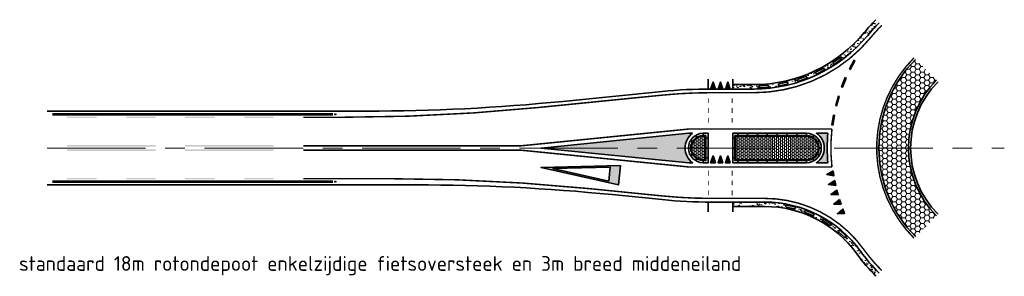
# Model space of a CAD drawing. Header units: metres. Extents: x -699 to 2316, y -1199 to 781.
# Tile 62 of 256: x 698 to 798, y -674 to -648. Entities that reach past the tile are written whole.
import ezdxf

# ---------------------------------------------------------------- set-up
doc = ezdxf.new("R2010")
doc.units = ezdxf.units.M
doc.linetypes.add('AM-AS', pattern=[16, 10, -2, 2, -2])
doc.linetypes.add('VW-1-1_STREEP', pattern=[2, 1, -1])
for name, color, linetype, lineweight in [('B-WE-AM-AS-G', 10, 'AM-AS', 18), ('N-WA-IE-MEUBILAIR_WEGMEUBILAIR-S', 7, 'Continuous', 25), ('N-WE-VH-KANTSTROOKVERRUWING-G', 251, 'VW-1-1_STREEP', 18), ('N-WE-VH-KANTVERHARDING-G', 210, 'Continuous', 35), ('N-WE-VH-STOOTBAND-G', 7, 'Continuous', 35), ('N-WE-VH-VERHARDING_ASFALT_CONSTRUCTIE-A', 252, 'Continuous', 18), ('N-WE-VH-VERHARDING_BETON-G', 252, 'Continuous', 35), ('N-WE-VH-VERHARDING_BETONSTRAATSTEEN-A', 252, 'Continuous', 18), ('N-WE-VW-MARKERING_DWARS_DRIEHOEK_5070-G', 7, 'VW-HAAIETAND70-L-N', 35), ('N-WE-VW-MARKERING_LANGS-S', 7, 'Continuous', 25), ('N-WE-VW-MARKERING_LANGS_STREEP_DOORGETROKKEN_010-G', 7, 'Continuous', 13), ('N-WE-VW-MARKERING_LANGS_STREEP_DOORGETROKKEN_015-G', 7, 'Continuous', 13), ('N-WE-VW-MARKERING_PUNTSTUK-G', 7, 'Continuous', 35), ('N-WE-VW-MARKERING_SYMBOOL-G', 7, 'Continuous', 35)]:
    doc.layers.add(name, color=color, linetype=linetype, lineweight=lineweight)
doc.layers.add('X-XX-AL-HULPLIJN-G', color=7, linetype='Continuous', lineweight=18, plot=False)
doc.styles.add('NLCS-ISO Standaard', font='NLCS-ISO.ttf')
doc.linetypes.add('VW-HAAIETAND70-L-N', pattern='A,0,-0.5,[149,NLCS.SHX,S=1,R=0,X=-0.625,Y=0],-0.5', length=1)
pattern_1 = [(360, (0.5000000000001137, 214.832890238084), (0.2000000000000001, 0.1499999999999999), [0.2, -0.2]), (90, (0.5000000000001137, 214.832890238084), (-0.2, 1.10217807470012e-16), [])]
pattern_2 = [(360, (-504.1251052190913, 631.2808835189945), (0.2, 0.1500000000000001), [0.2, -0.2]), (90, (-504.1251052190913, 631.2808835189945), (-0.2, -2.758550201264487e-17), [])]
pattern_3 = [(230.0000000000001, (-384.1798174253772, -348.4196694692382), (-0.9109233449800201, 0.07969542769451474), [0.09525, -1.04775]), (175.0000000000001, (-384.1798174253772, -348.4196694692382), (0.1762171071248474, -0.9552842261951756), [0.0762, -0.83820292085]), (280.4514447, (-384.2557274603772, -348.4130282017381), (-0.7347062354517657, -0.875588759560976), [0.08095004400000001, -0.890451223]), (226.1842000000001, (-384.1798174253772, -348.6736694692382), (-1.35539520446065, 0.2102116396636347), [0.142875, -1.571625]), (276.6355576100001, (-384.2927669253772, -348.6561519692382), (-1.187020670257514, -1.237130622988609), [0.1214251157, -1.3356780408]), (171.1841511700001, (-384.1798174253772, -348.6736694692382), (-1.187020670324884, -1.237130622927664), [0.11429983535, -1.2572986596]), (201, (-384.3068174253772, -348.6101694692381), (-0.7580719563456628, 0.5113259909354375), [0.09525, -1.04775]), (146, (-384.3068174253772, -348.6101694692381), (-0.3090101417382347, -0.9209398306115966), [0.0762, -0.8382]), (251.4514450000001, (-384.3699900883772, -348.5675589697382), (-1.067082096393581, -0.409613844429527), [0.08095004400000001, -0.8904496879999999]), (217.5000000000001, (-384.1798174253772, -348.4196694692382), (-0.01544301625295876, -0.4227751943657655), [0, -0.82804, 0, -0.8509000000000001, 0, -0.8413750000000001]), (187.5, (-384.1798174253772, -348.4196694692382), (-0.3340983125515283, -0.5009028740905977), [0, -0.48514, 0, -0.80899, 0, -0.320675]), (147.5, (-383.8966074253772, -348.4196694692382), (-0.677952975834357, 0.0286437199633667), [0, -0.3174999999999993, 0, -0.9905999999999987, 0, -1.314449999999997]), (137.5, (-383.7696074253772, -348.4196694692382), (-0.7406459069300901, -0.1271324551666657), [0, -0.41275, 0, -0.65786, 0, -0.93345])]

# ---------------------------------------------------------------- blocks, each defined once
blk = doc.blocks.new('NLCS_Haai70')
at = {"linetype": 'Continuous'}
blk.add_hatch(color=256, dxfattribs=at).paths.add_polyline_path([(-0.25, 0), (0.2499999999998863, 2.273736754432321e-13), (2.842170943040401e-14, -0.7000000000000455)])
blk.add_lwpolyline([(-0.25, 0), (0.2499999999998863, 2.273736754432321e-13), (2.842170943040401e-14, -0.7000000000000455)], close=True, dxfattribs=at)
blk = doc.blocks.new('VW8000')
h = blk.add_hatch(color=256)
h.paths.add_polyline_path([(-0.9999999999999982, 7.999999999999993), (-2.664535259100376e-15, 1.4210854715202e-14), (0.9999999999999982, 7.999999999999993)])
h.paths.add_polyline_path([(0.7238326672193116, 6.999999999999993), (-1.77635683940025e-15, 1.209338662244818), (-0.7238326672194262, 6.999999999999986)], flags=16)
for points in [[(-0.9999999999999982, 7.999999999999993), (-2.664535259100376e-15, 1.4210854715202e-14), (0.9999999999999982, 7.999999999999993)], [(0.7238326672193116, 6.999999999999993), (-1.77635683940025e-15, 1.209338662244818), (-0.7238326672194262, 6.999999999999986)]]:
    blk.add_lwpolyline(points, close=True)
blk = doc.blocks.new('SIE-WEG_GLASBOLREFLECTOR-SO')
for p, q in [((-0.3750000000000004, 0), (-0.199132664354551, 0)), ((-0.1411659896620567, 0.1408067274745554), (-0.2649110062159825, 0.2645517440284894)), ((-4.547473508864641e-16, 0.1999981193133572), (-4.547473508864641e-16, 0.375)), ((0.1422886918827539, 0.1414213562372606), (0.2654190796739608, 0.2645517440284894)), ((0.2008673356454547, 0), (0.3749999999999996, 0)), ((-0.2649110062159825, -0.2657783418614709), (-0.1405540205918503, -0.1414213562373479)), ((-4.547473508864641e-16, -0.375), (-4.547473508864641e-16, -0.1999981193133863)), ((0.2654190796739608, -0.2657783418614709), (0.1416740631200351, -0.1420333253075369))]:
    blk.add_line(p, q)
for centre, radius in [((-4.547473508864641e-16, 0), 0.375), ((0.000867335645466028, 0), 0.2)]:
    blk.add_circle(centre, radius)
blk = doc.blocks.new('glasbol')
at = {"layer": 'N-WA-IE-MEUBILAIR_WEGMEUBILAIR-S'}
blk.add_blockref('SIE-WEG_GLASBOLREFLECTOR-SO', (-0.0008673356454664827, 0), dxfattribs=at)
blk = doc.blocks.new('N-SVW-MARKERING_LANGS_STREEP_11_015')
blk.add_hatch(color=256).paths.add_polyline_path([(0, 0.07499999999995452), (-1.387778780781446e-17, -0.0750000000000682), (0.9999999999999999, -0.0750000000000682), (0.9999999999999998, 0.07499999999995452)])
at = {"flags": 128}
blk.add_lwpolyline([(-1.387778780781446e-17, -0.0750000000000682), (1, -0.0750000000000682), (1, 0.07499999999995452), (0, 0.07499999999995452)], close=True, dxfattribs=at)
blk = doc.blocks.new('NLCS_Rotondepoot_7.5_R18_1fo')
at = {"layer": 'N-WE-VH-VERHARDING_ASFALT_CONSTRUCTIE-A'}
h = blk.add_hatch(dxfattribs=at)
h.set_pattern_fill('AR-CONC', color=256, scale=0.005, angle=180, style=0)
h.set_pattern_definition(pattern_3)
edge = h.paths.add_edge_path()
edge.add_arc((1.100488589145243e-10, -9.606537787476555e-11), 18.00000000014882, 135.0000000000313, 140.4788036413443, ccw=False)
edge.add_line((-12.72792206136, 12.72792206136), (-13.04612011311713, 13.04612011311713))
edge.add_arc((-9.981704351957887e-11, 1.398348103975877e-10), 18.45000000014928, 135.0000000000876, 140.4788036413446)
edge.add_arc((-25.45584412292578, 21.00000000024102), 14.55000000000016, 270, 320.4788036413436, ccw=False)
edge.add_line((-25.45584412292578, 6.450000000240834), (-27.59999999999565, 6.450000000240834))
edge.add_line((-27.59999999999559, 6.450000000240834), (-27.59999999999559, 6.000000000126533))
edge.add_line((-27.59999999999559, 6.000000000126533), (-25.45584412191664, 6.00000000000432))
edge.add_arc((-25.45584412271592, 21.00000000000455), 15.00000000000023, 270.0000000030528, 320.4788036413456)
edge = h.paths.add_edge_path(flags=16)
edge.add_line((-22.0644039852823, 6.485588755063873), (-22.84802482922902, 6.324534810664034))
edge.add_arc((-22.86815657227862, 6.422487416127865), 0.09999999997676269, 101.61400935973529, 281.61400935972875, ccw=False)
edge.add_line((-22.88828831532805, 6.520440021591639), (-22.10466747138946, 6.681493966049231))
edge.add_arc((-22.08453572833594, 6.583541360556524), 0.1000000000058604, -78.38599064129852, 101.614009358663, ccw=False)
edge = h.paths.add_edge_path(flags=16)
edge.add_line((-20.96094901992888, 6.998360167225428), (-20.20617020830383, 7.263518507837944))
edge.add_arc((-20.17302541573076, 7.169171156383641), 0.10000000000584, -70.6433177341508, 109.3566822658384, ccw=False)
edge.add_line((-20.13988062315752, 7.074823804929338), (-20.89465943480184, 6.809665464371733))
edge.add_arc((-20.92780422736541, 6.904012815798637), 0.09999999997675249, 109.35668226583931, 289.35668226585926, ccw=False)
edge = h.paths.add_edge_path(flags=16)
edge.add_line((-24.05076595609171, 6.161005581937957), (-24.84894050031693, 6.106992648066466))
edge.add_arc((-24.85569211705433, 6.206764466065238), 0.09999999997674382, 93.87133645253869, 273.8713364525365, ccw=False)
edge.add_line((-24.86244373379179, 6.306536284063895), (-24.06426918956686, 6.360549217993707))
edge.add_arc((-24.05751757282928, 6.260777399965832), 0.1000000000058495, -86.12866354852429, 93.8713364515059, ccw=False)
edge = h.paths.add_edge_path(flags=16)
edge.add_line((-19.11556843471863, 7.731582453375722), (-18.40339408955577, 8.096010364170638))
edge.add_arc((-18.35784060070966, 8.006988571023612), 0.1000000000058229, -62.90064482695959, 117.09935517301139, ccw=False)
edge.add_line((-18.3122871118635, 7.917966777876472), (-19.02446145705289, 7.553538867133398))
edge.add_arc((-19.07001494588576, 7.642560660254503), 0.0999999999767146, 117.0993551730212, 297.0993551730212, ccw=False)
edge = h.paths.add_edge_path(flags=16)
edge.add_line((-17.3857947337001, 8.706737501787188), (-16.72921045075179, 9.163790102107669))
edge.add_arc((-16.67207887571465, 9.081717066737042), 0.1000000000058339, -55.157971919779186, 124.8420280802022, ccw=False)
edge.add_line((-16.61494730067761, 8.999644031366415), (-17.27153158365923, 8.542591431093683))
edge.add_arc((-17.32866315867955, 8.624664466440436), 0.09999999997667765, 124.84202808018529, 304.8420280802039, ccw=False)
h = blk.add_hatch(dxfattribs=at)
h.set_pattern_fill('HONEY', color=256, scale=0.1, angle=180, style=0)
h.set_pattern_definition([(180, (-384.1798174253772, -348.4196694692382), (-0.4762499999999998, -0.2749630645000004), [0.3175, -0.635]), (300.0000000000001, (-384.1798174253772, -348.4196694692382), (0.4762499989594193, -0.2749630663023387), [0.3175, -0.635]), (240, (-384.1798174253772, -348.4196694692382), (-1.040580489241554e-09, -0.5499261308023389), [-0.635, 0.3175])])
h.paths.add_polyline_path([(-6.894291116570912, 6.894291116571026), (-9.015611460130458, 9.015611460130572, 0.1989123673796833), (-12.74999999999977, 0), (-9.749999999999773, 0, -0.198912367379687)])
h.paths.add_polyline_path([(-9.749999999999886, 0), (-12.74999999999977, 0, 0.198912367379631), (-9.015611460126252, -9.015611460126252), (-6.894291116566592, -6.894291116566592, -0.1989123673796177)])
h = blk.add_hatch(dxfattribs=at)
h.set_pattern_fill('AR-CONC', color=256, scale=0.005, angle=180, style=0)
h.set_pattern_definition(pattern_3)
edge = h.paths.add_edge_path()
edge.add_line((-24.36698586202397, -5.49999999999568), (-25.45584412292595, -5.49999999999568))
edge.add_line((-25.4558441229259, -5.49999999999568), (-27.59999999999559, -5.49999999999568))
edge.add_line((-27.59999999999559, -5.49999999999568), (-27.59999999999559, -5.949999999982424))
edge.add_line((-27.59999999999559, -5.949999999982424), (-24.36698586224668, -5.949999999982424))
edge.add_arc((-24.36698586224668, -17.49999999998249), 11.55000000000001, 35.6853347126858, 90, ccw=False)
edge.add_arc((-1.052740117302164e-10, 1.246007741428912e-10), 18.45000000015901, 215.6853347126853, 225.0000000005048)
edge.add_line((-13.04612011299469, -13.04612011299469), (-12.72792206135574, -12.72792206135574))
edge.add_arc((1.132320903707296e-10, 1.10730979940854e-10), 18.00000000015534, 215.685334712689, 224.9999999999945, ccw=False)
edge.add_arc((-24.36698586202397, -17.49999999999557), 11.99999999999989, 35.68533471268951, 90)
edge = h.paths.add_edge_path(flags=16)
edge.add_line((-22.09031901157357, -5.812964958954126), (-21.31066153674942, -5.992225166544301))
edge.add_arc((-21.33306906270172, -6.08968235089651), 0.1000000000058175, -102.94850606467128, 77.05149393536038, ccw=False)
edge.add_line((-21.35547658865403, -6.187139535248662), (-22.1351340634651, -6.0078793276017))
edge.add_arc((-22.11272653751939, -5.910422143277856), 0.09999999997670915, 77.05149393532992, 257.05149393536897, ccw=False)
edge = h.paths.add_edge_path(flags=16)
edge.add_line((-20.15155924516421, -6.364463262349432), (-19.41331156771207, -6.67266833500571))
edge.add_arc((-19.4518372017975, -6.764949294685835), 0.1000000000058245, -112.65965513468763, 67.3403448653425, ccw=False)
edge.add_line((-19.49036283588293, -6.857230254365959), (-20.22861051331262, -6.549025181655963))
edge.add_arc((-20.19008487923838, -6.456744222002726), 0.09999999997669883, 67.34034486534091, 247.3403448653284, ccw=False)
edge = h.paths.add_edge_path(flags=16)
edge.add_line((-18.33360800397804, -7.235091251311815), (-17.65792732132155, -7.663408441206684))
edge.add_arc((-17.71146697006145, -7.747868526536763), 0.1000000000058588, -122.3708042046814, 57.62919579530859, ccw=False)
edge.add_line((-17.76500661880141, -7.832328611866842), (-18.44068730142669, -7.404011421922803))
edge.add_arc((-18.38714765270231, -7.319551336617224), 0.09999999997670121, 57.6291957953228, 237.6291957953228, ccw=False)
edge = h.paths.add_edge_path(flags=16)
edge.add_line((-16.68856535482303, -8.399897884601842), (-16.0948157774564, -8.936052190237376))
edge.add_arc((-16.16183506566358, -9.010270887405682), 0.1000000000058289, -132.0819532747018, 47.91804672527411, ccw=False)
edge.add_line((-16.2288543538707, -9.084489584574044), (-16.82260393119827, -8.548335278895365))
edge.add_arc((-16.75558464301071, -8.474116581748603), 0.09999999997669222, 47.91804672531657, 227.9180467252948, ccw=False)
at = {"layer": 'N-WE-VH-VERHARDING_BETONSTRAATSTEEN-A'}
h = blk.add_hatch(dxfattribs=at)
h.set_pattern_fill('VB-KLINKERVERHARDING', color=256, scale=0.2, angle=-2.544443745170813e-14, style=0, pattern_type=2)
h.set_pattern_definition(pattern_1)
edge = h.paths.add_edge_path()
edge.add_line((-30.42499999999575, 1.175000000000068), (-30.59999999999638, 1.175000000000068))
edge.add_arc((-30.59999999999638, 0), 1.175000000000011, 90, 270)
edge.add_line((-30.59999999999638, -1.174999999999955), (-30.42499999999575, -1.174999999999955))
edge.add_line((-30.42499999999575, -1.174999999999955), (-30.42499999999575, 1.175000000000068))
h = blk.add_hatch(dxfattribs=at)
h.set_pattern_fill('VB-KLINKERVERHARDING', color=256, scale=0.2, angle=-2.544443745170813e-14, style=0, pattern_type=2)
h.set_pattern_definition(pattern_1)
edge = h.paths.add_edge_path()
edge.add_line((-30.42499999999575, 1.175000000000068), (-30.59999999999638, 1.175000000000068))
edge.add_arc((-30.59999999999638, 0), 1.175000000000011, 90, 270)
edge.add_line((-30.59999999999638, -1.174999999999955), (-30.42499999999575, -1.174999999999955))
edge.add_line((-30.42499999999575, -1.174999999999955), (-30.42499999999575, 1.175000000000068))
h = blk.add_hatch(dxfattribs=at)
h.set_pattern_fill('VB-KLINKERVERHARDING', color=256, scale=0.2, angle=1.272221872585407e-14, style=0, pattern_type=2)
h.set_pattern_definition(pattern_2)
edge = h.paths.add_edge_path()
edge.add_line((-27.27499999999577, 1.174999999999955), (-27.27499999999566, -1.174999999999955))
edge.add_line((-27.27499999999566, -1.174999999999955), (-20.09999999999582, -1.174999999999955))
edge.add_arc((-20.09999999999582, 1.13686837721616e-13), 1.175000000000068, 270, 450)
edge.add_line((-20.09999999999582, 1.175000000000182), (-27.27499999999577, 1.174999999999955))
h = blk.add_hatch(dxfattribs=at)
h.set_pattern_fill('VB-KLINKERVERHARDING', color=256, scale=0.2, angle=1.272221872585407e-14, style=0, pattern_type=2)
h.set_pattern_definition(pattern_2)
edge = h.paths.add_edge_path()
edge.add_line((-27.27499999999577, 1.174999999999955), (-27.27499999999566, -1.174999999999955))
edge.add_line((-27.27499999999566, -1.174999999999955), (-20.09999999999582, -1.174999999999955))
edge.add_arc((-20.09999999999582, 1.13686837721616e-13), 1.175000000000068, 270, 450)
edge.add_line((-20.09999999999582, 1.175000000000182), (-27.27499999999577, 1.174999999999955))
at = {"layer": 'N-WE-VW-MARKERING_PUNTSTUK-G'}
h = blk.add_hatch(color=256, dxfattribs=at)
edge = h.paths.add_edge_path()
edge.add_line((-31.68282039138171, 1.500000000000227), (-32.08254353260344, 1.500000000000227))
edge.add_line((-32.08254353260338, 1.500000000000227), (-47.08254353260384, 5.684341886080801e-14))
edge.add_line((-47.08254353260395, 0), (-32.0825435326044, -1.499999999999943))
edge.add_line((-32.0825435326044, -1.5), (-31.68282039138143, -1.5))
edge.add_arc((-30.59999999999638, 2.273736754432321e-13), 1.849999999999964, 125.8247743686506, 234.1752256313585, ccw=False)
h = blk.add_hatch(color=256, dxfattribs=at)
edge = h.paths.add_edge_path()
edge.add_line((-17.93739111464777, 1.5), (-19.10501256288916, 1.5))
edge.add_arc((-20.09999999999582, 0), 1.800000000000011, -56.44269023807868, 56.44269023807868, ccw=False)
edge.add_line((-19.10501256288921, -1.5), (-17.93739111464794, -1.5))
edge.add_arc((4.320099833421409e-12, -6.821210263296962e-13), 18.00000000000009, 175.2198081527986, 184.7801918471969, ccw=False)
at = {"layer": 'B-WE-AM-AS-G'}
blk.add_lwpolyline([(-97.2788820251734, 0), (0, 0)], dxfattribs=at)
at = {"layer": 'N-WE-VH-KANTSTROOKVERRUWING-G', "ltscale": 0.7, "const_width": 0.3}
for points in [[(-68.24738579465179, 3.425000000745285), (-96.76017866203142, 3.425000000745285)], [(-68.24738579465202, -3.425000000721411), (-96.76017866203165, -3.425000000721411)]]:
    blk.add_lwpolyline(points, dxfattribs=at)
at = {"layer": 'N-WE-VH-KANTVERHARDING-G'}
for points in [[(-97.27888202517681, 3.750000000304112), (-64.78210805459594, 3.74999999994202, 0.02492232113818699), (-44.88136424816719, 4.742561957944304), (-34.78838872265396, 5.751859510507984, -0.02492232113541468), (-29.81320277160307, 6.00000000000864), (-25.45584412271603, 6.00000000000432, 0.2238875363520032), (-13.88500588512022, 11.45454545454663, -0.02391034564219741), (-12.72792206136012, 12.72792206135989)], [(-9.015611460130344, 9.015611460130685, 0.4142135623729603), (-9.015611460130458, -9.015611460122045)], [(-6.894291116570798, -6.894291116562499, -0.4142135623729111), (-6.894291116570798, 6.894291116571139, 0.4142135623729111)], [(-6.735192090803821, 6.735192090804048, 0.4142135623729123), (-6.735192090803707, -6.735192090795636)]]:
    blk.add_lwpolyline(points, format="xyb", dxfattribs=at)
at = {"layer": 'N-WE-VH-KANTVERHARDING-G', "flags": 128}
for points in [[(-30.09999999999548, 6.00000000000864), (-30.09999999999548, 7.00000000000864)], [(-27.59999999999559, 6.00000000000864), (-27.59999999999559, 7.00000000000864)], [(-31.23692176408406, 1.104516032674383), (-31.34931972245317, 1.299430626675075)], [(-30.59999999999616, 1.275000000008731), (-30.59999999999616, 1.50000000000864)], [(-27.09999999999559, 1.275000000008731), (-27.09999999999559, 1.500000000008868)], [(-26.09999999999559, 1.275000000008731), (-26.09999999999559, 1.500000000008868)], [(-25.09999999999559, 1.275000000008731), (-25.09999999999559, 1.500000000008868)], [(-24.09999999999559, 1.275000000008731), (-24.09999999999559, 1.500000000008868)], [(-23.09999999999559, 1.275000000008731), (-23.09999999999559, 1.500000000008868)], [(-22.09999999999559, 1.275000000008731), (-22.09999999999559, 1.500000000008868)], [(-21.09999999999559, 1.275000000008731), (-21.09999999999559, 1.500000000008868)], [(-20.09999999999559, 1.275000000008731), (-20.09999999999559, 1.500000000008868)], [(-19.46307823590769, 1.104516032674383), (-19.35068027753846, 1.299430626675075)], [(-31.87499999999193, 4.320099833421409e-12), (-32.09999999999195, 4.320099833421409e-12)], [(-31.70451603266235, 0.6369217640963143), (-31.89943062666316, 0.7493197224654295)], [(-30.09999999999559, 1.000000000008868), (-30.32499999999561, 1.000000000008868)], [(-30.09999999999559, 8.640199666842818e-12), (-30.32499999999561, 8.640199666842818e-12)], [(-27.59999999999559, 1.000000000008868), (-27.37499999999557, 1.000000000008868)], [(-27.59999999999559, 8.640199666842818e-12), (-27.37499999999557, 8.640199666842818e-12)], [(-18.99548396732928, 0.6369217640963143), (-18.80056937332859, 0.7493197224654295)], [(-18.8249999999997, 4.320099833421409e-12), (-18.5999999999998, 4.320099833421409e-12)], [(-31.70451603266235, -0.6369217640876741), (-31.89943062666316, -0.749319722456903)], [(-30.09999999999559, -0.9999999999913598), (-30.32499999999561, -0.9999999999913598)], [(-27.59999999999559, -0.9999999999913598), (-27.37499999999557, -0.9999999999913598)], [(-18.99548396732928, -0.6369217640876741), (-18.80056937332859, -0.749319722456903)], [(-31.23692176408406, -1.104516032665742), (-31.34931972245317, -1.299430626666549)], [(-30.59999999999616, -1.49999999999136), (-30.59999999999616, -1.274999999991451)], [(-27.09999999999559, -1.49999999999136), (-27.09999999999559, -1.274999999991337)], [(-26.09999999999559, -1.49999999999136), (-26.09999999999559, -1.274999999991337)], [(-25.09999999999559, -1.49999999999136), (-25.09999999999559, -1.274999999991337)], [(-24.09999999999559, -1.49999999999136), (-24.09999999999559, -1.274999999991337)], [(-23.09999999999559, -1.49999999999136), (-23.09999999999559, -1.274999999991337)], [(-22.09999999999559, -1.49999999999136), (-22.09999999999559, -1.274999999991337)], [(-21.09999999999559, -1.49999999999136), (-21.09999999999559, -1.274999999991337)], [(-20.09999999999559, -1.49999999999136), (-20.09999999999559, -1.274999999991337)], [(-19.46307823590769, -1.104516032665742), (-19.35068027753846, -1.299430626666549)], [(-30.09999999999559, -5.499999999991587), (-30.09999999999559, -6.499999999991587)], [(-27.59999999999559, -5.49999999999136), (-27.59999999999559, -6.49999999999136)]]:
    blk.add_lwpolyline(points, dxfattribs=at)
at = {"layer": 'N-WE-VH-KANTVERHARDING-G'}
blk.add_lwpolyline([(-65.76962363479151, 3.025000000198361), (-65.76962363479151, 3.025000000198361)], close=True, dxfattribs=at)
for points in [[(-30.09999999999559, 1.50000000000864), (-30.59999999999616, 1.500000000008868, 0.9999999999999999), (-30.59999999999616, -1.499999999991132), (-30.09999999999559, -1.49999999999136)], [(-30.32499999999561, 1.275000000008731), (-30.59999999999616, 1.275000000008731, 1), (-30.59999999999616, -1.274999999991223), (-30.32499999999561, -1.274999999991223)], [(-27.37499999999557, 1.275000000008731), (-27.37499999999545, -1.274999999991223), (-20.09999999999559, -1.274999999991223, 0.9999999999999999), (-20.09999999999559, 1.275000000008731)]]:
    blk.add_lwpolyline(points, format="xyb", close=True, dxfattribs=at)
at = {"layer": 'N-WE-VH-KANTVERHARDING-G', "flags": 128}
blk.add_lwpolyline([(-27.59999999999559, 1.50000000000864), (-27.59999999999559, -1.49999999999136), (-20.09999999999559, -1.49999999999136, 0.9999999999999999), (-20.09999999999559, 1.50000000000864)], format="xyb", close=True, dxfattribs=at)
blk.add_lwpolyline([(-12.72792206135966, -12.72792206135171, -0.04066528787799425), (-14.62019151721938, -10.49999999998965, 0.2415313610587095), (-24.36698586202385, -5.49999999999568), (-29.78826496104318, -5.49999999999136, -0.02492232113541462), (-34.76345091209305, -5.251859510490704), (-39.85642643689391, -4.742561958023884, 0.02492232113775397), (-59.75717024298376, -3.750000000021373), (-97.27888202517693, -3.750000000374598)], format="xyb", dxfattribs=at)
at = {"layer": 'N-WE-VH-STOOTBAND-G', "flags": 128}
for points in [[(-17.3857947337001, 8.706737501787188), (-16.72921045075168, 9.163790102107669, -1), (-16.61494730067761, 8.999644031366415), (-17.27153158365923, 8.542591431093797, -1)], [(-19.11556843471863, 7.731582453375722), (-18.40339408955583, 8.096010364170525, -1), (-18.3122871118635, 7.917966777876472), (-19.02446145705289, 7.553538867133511, -1)], [(-20.96094901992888, 6.998360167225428), (-20.20617020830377, 7.263518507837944, -1), (-20.13988062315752, 7.074823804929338), (-20.89465943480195, 6.809665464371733, -1)], [(-24.05076595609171, 6.161005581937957), (-24.84894050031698, 6.106992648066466, -1), (-24.86244373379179, 6.306536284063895), (-24.06426918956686, 6.360549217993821, -1)], [(-22.0644039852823, 6.485588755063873), (-22.84802482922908, 6.32453481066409, -1), (-22.88828831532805, 6.520440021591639), (-22.10466747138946, 6.681493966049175, -1)], [(-22.09031901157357, -5.812964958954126), (-21.31066153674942, -5.992225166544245, -1), (-21.35547658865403, -6.187139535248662), (-22.1351340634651, -6.0078793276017, -1)], [(-20.15155924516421, -6.364463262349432), (-19.41331156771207, -6.67266833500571, -1), (-19.49036283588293, -6.857230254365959), (-20.22861051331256, -6.549025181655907, -1)], [(-18.33360800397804, -7.235091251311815), (-17.65792732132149, -7.663408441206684, -1), (-17.76500661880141, -7.832328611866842), (-18.44068730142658, -7.40401142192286, -1)], [(-16.68856535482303, -8.399897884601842), (-16.09481577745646, -8.93605219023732, -1), (-16.2288543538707, -9.084489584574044), (-16.82260393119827, -8.548335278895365, -1)]]:
    blk.add_lwpolyline(points, format="xyb", close=True, dxfattribs=at)
at = {"layer": 'N-WE-VH-VERHARDING_BETON-G'}
blk.add_line((-25.4558441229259, 6.450000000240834), (-27.59999999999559, 6.450000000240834), dxfattribs=at)
for points in [[(-25.4558441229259, 6.450000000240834, 0.2238875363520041), (-14.23213103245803, 11.74090909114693, -0.02391034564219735), (-13.04612011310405, 13.0461201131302)], [(-13.04612011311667, -13.04612011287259, -0.0406652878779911), (-14.98569630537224, -10.76249999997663, 0.2415313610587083), (-24.36698586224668, -5.949999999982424), (-27.59999999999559, -5.949999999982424)]]:
    blk.add_lwpolyline(points, format="xyb", dxfattribs=at)
at = {"layer": 'N-WE-VH-VERHARDING_BETONSTRAATSTEEN-A'}
for points in [[(-30.42499999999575, 1.175000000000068), (-30.59999999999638, 1.175000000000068, 1), (-30.59999999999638, -1.174999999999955), (-30.42499999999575, -1.174999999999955)], [(-30.42499999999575, 1.175000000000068), (-30.59999999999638, 1.175000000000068, 1), (-30.59999999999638, -1.174999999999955), (-30.42499999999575, -1.174999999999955)], [(-27.27499999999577, 1.174999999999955), (-27.27499999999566, -1.174999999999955), (-20.09999999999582, -1.174999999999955, 1), (-20.09999999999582, 1.175000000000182)], [(-27.27499999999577, 1.174999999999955), (-27.27499999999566, -1.174999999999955), (-20.09999999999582, -1.174999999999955, 1), (-20.09999999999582, 1.175000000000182)]]:
    blk.add_lwpolyline(points, format="xyb", close=True, dxfattribs=at)
at = {"layer": 'N-WE-VW-MARKERING_LANGS_STREEP_DOORGETROKKEN_010-G', "const_width": 0.15}
blk.add_lwpolyline([(-9.174710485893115, 9.17471048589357, 0.4142135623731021), (-9.174710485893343, -9.174710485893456, 1)], format="xyb", dxfattribs=at)
at = {"layer": 'N-WE-VW-MARKERING_LANGS_STREEP_DOORGETROKKEN_010-G', "const_width": 0.1}
for points in [[(-30.04999999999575, 5.062216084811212), (-30.04999999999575, 4.562216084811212)], [(-27.64999999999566, 5.062216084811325), (-27.64999999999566, 4.562216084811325)], [(-30.04999999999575, 4.062216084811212), (-30.04999999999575, 3.562216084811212)], [(-27.64999999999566, 4.062216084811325), (-27.64999999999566, 3.562216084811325)], [(-30.04999999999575, 3.062216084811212), (-30.04999999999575, 2.562216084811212)], [(-27.64999999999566, 3.062216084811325), (-27.64999999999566, 2.562216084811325)], [(-30.04999999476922, -2.312153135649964), (-30.04999999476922, -2.812153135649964)], [(-27.64999999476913, -2.312153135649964), (-27.64999999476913, -2.812153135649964)], [(-30.04999999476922, -3.312153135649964), (-30.04999999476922, -3.812153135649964)], [(-27.64999999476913, -3.312153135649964), (-27.64999999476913, -3.812153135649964)], [(-30.04999999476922, -4.312153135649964), (-30.04999999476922, -4.812153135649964)], [(-27.64999999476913, -4.312153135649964), (-27.64999999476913, -4.812153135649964)]]:
    blk.add_lwpolyline(points, dxfattribs=at)
at = {"layer": 'N-WE-VW-MARKERING_LANGS_STREEP_DOORGETROKKEN_010-G'}
for points in [[(-95.26340469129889, 0.3000000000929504), (-86.2634046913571, 0.299999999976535), (-95.26340469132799, 0.1500000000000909), (-86.26340469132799, 0.1500000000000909)], [(-83.26340469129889, 0.3000000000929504), (-74.2634046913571, 0.299999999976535), (-83.26340469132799, 0.1500000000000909), (-74.26340469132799, 0.1500000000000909)], [(-95.26340469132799, -0.2999999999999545), (-86.26340469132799, -0.2999999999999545), (-95.26340469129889, -0.1500000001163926), (-86.26340469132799, -0.1499999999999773)], [(-83.26340469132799, -0.2999999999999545), (-74.26340469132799, -0.2999999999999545), (-83.26340469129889, -0.1500000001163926), (-74.26340469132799, -0.1499999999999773)]]:
    blk.add_solid(points, dxfattribs=at)
at = {"layer": 'N-WE-VW-MARKERING_LANGS_STREEP_DOORGETROKKEN_015-G', "const_width": 0.15}
for points in [[(-71.26340469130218, 3.125000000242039), (-67.26340469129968, 3.125000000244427, 0.02492232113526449), (-47.36266088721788, 4.117561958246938), (-34.75107482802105, 5.378720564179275, -0.0249223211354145), (-29.81320277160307, 5.62500000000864), (-25.45584412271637, 5.62500000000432, 0.2238875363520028), (-13.59573492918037, 11.21590909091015, -0.02391034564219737), (-12.462757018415, 12.462757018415)], [(-71.26340469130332, 0.2250000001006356), (-49.10374067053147, 0.225000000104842), (-32.10374067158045, 1.925000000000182), (-17.51956049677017, 1.925000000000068, 0.05477274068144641), (-17.51956049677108, -1.925000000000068), (-32.10374067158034, -1.924999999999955), (-49.10374067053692, -0.225000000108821), (-71.26340469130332, -0.225000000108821)]]:
    blk.add_lwpolyline(points, format="xyb", dxfattribs=at)
at = {"layer": 'N-WE-VW-MARKERING_LANGS_STREEP_DOORGETROKKEN_015-G', "const_width": 0.15, "flags": 128}
blk.add_lwpolyline([(-12.46275701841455, -12.46275701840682, -0.04066528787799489), (-14.31560419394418, -10.28124999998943, 0.2415313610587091), (-24.36698586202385, -5.12499999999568), (-29.78826496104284, -5.12499999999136, -0.02492232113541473), (-34.72613701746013, -4.878720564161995), (-42.33772307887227, -4.117561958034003, 0.02492232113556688), (-62.23846688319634, -3.125000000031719), (-71.26340469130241, -3.125000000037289)], format="xyb", dxfattribs=at)
at = {"layer": 'N-WE-VW-MARKERING_LANGS_STREEP_DOORGETROKKEN_015-G'}
blk.add_arc((3.865352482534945e-12, 4.547473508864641e-13), 17.62500000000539, 135.0000000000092, 141.3529559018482, dxfattribs=at)
for points in [[(-95.26340469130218, 3.200000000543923), (-92.26340469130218, 3.200000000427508), (-95.26340469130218, 3.050000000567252), (-92.26340469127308, 3.050000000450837)], [(-89.26340469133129, 3.200000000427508), (-86.26340469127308, 3.200000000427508), (-89.26340469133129, 3.050000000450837), (-86.26340469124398, 3.050000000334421)], [(-83.26340469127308, 3.200000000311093), (-80.26340469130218, 3.200000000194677), (-83.26340469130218, 3.050000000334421), (-80.26340469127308, 3.050000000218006)], [(-77.26340469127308, 3.200000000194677), (-74.26340469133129, 3.200000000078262), (-77.26340469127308, 3.050000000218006), (-74.26340469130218, 3.050000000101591)], [(-95.26340469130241, -3.200000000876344), (-92.26340469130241, -3.200000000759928), (-95.26340469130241, -3.050000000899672), (-92.26340469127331, -3.050000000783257)], [(-89.26340469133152, -3.200000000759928), (-86.26340469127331, -3.200000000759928), (-89.26340469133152, -3.050000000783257), (-86.2634046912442, -3.050000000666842)], [(-83.26340469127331, -3.200000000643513), (-80.26340469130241, -3.200000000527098), (-83.26340469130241, -3.050000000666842), (-80.26340469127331, -3.050000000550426)], [(-77.26340469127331, -3.200000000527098), (-74.26340469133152, -3.200000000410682), (-77.26340469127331, -3.050000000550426), (-74.26340469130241, -3.050000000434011)]]:
    blk.add_solid(points, dxfattribs=at)
at = {"layer": 'N-WE-VW-MARKERING_PUNTSTUK-G'}
for points in [[(-31.68282039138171, 1.500000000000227), (-32.08254353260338, 1.500000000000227), (-47.08254353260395, 0), (-32.0825435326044, -1.5), (-31.68282039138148, -1.5, -0.5114530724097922)], [(-17.93739111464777, 1.5), (-19.10501256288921, 1.5, -0.5366750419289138), (-19.10501256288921, -1.5), (-17.93739111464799, -1.5, -0.04173925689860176)]]:
    blk.add_lwpolyline(points, format="xyb", close=True, dxfattribs=at)
at = {"layer": 'N-WA-IE-MEUBILAIR_WEGMEUBILAIR-S', "xscale": 0.1333333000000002, "yscale": 0.1333333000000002, "zscale": 0.1333333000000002, "rotation": 179.8276844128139}
for p in [(-67.9966341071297, 3.425002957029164), (-67.99750143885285, -3.424999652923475)]:
    blk.add_blockref('glasbol', p, dxfattribs=at)
at = {"layer": 'N-WE-VW-MARKERING_DWARS_DRIEHOEK_5070-G'}
for p, rotation in [((-29.59999999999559, 5.999999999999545), 180), ((-28.84999999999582, 6), 180), ((-28.09999999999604, 6.000000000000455), 180), ((-29.59999999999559, -1.500000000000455), 180), ((-28.84999999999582, -1.5), 180), ((-28.09999999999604, -1.499999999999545), 180), ((-17.35901511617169, -2.582071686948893), 278.4604448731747), ((-17.18437285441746, -3.563682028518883), 281.7158868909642), ((-16.95426910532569, -4.533790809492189), 284.9713289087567), ((-16.66944651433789, -5.489267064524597), 288.2267709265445), ((-16.33082432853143, -6.42702705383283), 291.482212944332)]:
    blk.add_blockref('NLCS_Haai70', p, dxfattribs=dict(at, rotation=rotation))
at = {"layer": 'N-WE-VW-MARKERING_LANGS-S'}
for p, rotation in [((-15.21335555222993, 8.913160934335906), 241.6690572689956), ((-16.12361891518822, 7.135792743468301), 248.1528383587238), ((-16.82707379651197, 5.266897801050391), 254.6557699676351), ((-17.31469738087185, 3.33044735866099), 260.7372223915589)]:
    blk.add_blockref('N-SVW-MARKERING_LANGS_STREEP_11_015', p, dxfattribs=dict(at, rotation=rotation))
at = {"layer": 'N-WE-VW-MARKERING_SYMBOOL-G', "rotation": 264.2894068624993}
blk.add_blockref('VW8000', (-47.08254353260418, -1.971789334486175), dxfattribs=at)

msp = doc.modelspace()

# ---------------------------------------------------------------- block references
msp.add_blockref('NLCS_Rotondepoot_7.5_R18_1fo', (798.4210351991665, -660.807236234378))

# ---------------------------------------------------------------- texts
at = {"layer": 'X-XX-AL-HULPLIJN-G', "style": 'NLCS-ISO Standaard'}
msp.add_text('standaard 18m rotondepoot enkelzijdige fietsoversteek en 3m breed middeneiland', height=1.5, dxfattribs=at).set_placement((698.2757762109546, -673.3029801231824))

doc.saveas('drawing.dxf')
